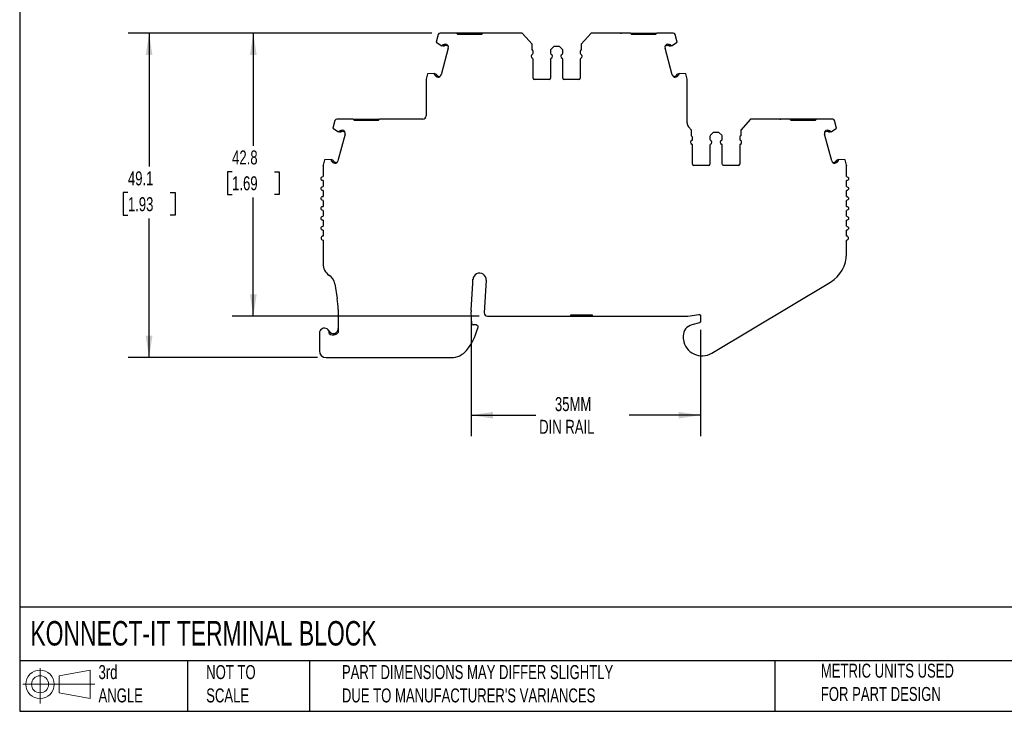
# Model space of a CAD drawing. Header units: millimetres. Extents: x 6 to 273, y 6 to 210.
# Tile 1 of 9: x 6 to 155, y 6 to 111. Entities that reach past the tile are written whole.
import ezdxf

# ---------------------------------------------------------------- set-up
doc = ezdxf.new("R2010")
doc.units = ezdxf.units.MM
doc.linetypes.add('SLD-Solid', pattern=[0])
doc.layers.add('DIMENSIONS', color=140, linetype='SLD-Solid', lineweight=25)
doc.layers.add('TEXT', color=140, linetype='SLD-Solid', lineweight=25)
doc.layers.add('SLD-DEFPOINTS', color=7, linetype='Continuous')
doc.styles.add('SLDTEXTSTYLE0', font='TXT', dxfattribs={"width": 0.7})
doc.dimstyles.new('SLDDIMSTYLE0', dxfattribs={"dimtxt": 2.158008, "dimasz": 3.302, "dimexe": 0, "dimexo": 0.0625, "dimgap": 0.539502, "dimtad": 0, "dimtih": 1, "dimtoh": 1, "dimrnd": 1e-09, "dimzin": 12, "dimdsep": 46, "dimtxsty": 'SLDTEXTSTYLE0', "dimsah": 1, "dimcen": 0.09, "dimadec": 0, "dimazin": 3, "dimtfac": 1, "dimtofl": 0, "dimtmove": 0, "dimatfit": 3, "dimfxl": 0, "dimfrac": 2, "dimtolj": 1, "dimtzin": 12, "dimarcsym": 0})

# ---------------------------------------------------------------- blocks, each defined once
blk = doc.blocks.new('Block11')
at = {"color": 7, "linetype": 'SLD-Solid', "lineweight": 18}
for p, q in [((2.59, 5.31), (2.59, 0)), ((5.48, 4.17), (10.18, 5.03)), ((10.18, 5.03), (10.18, 0.73)), ((5.48, 1.6), (5.48, 4.17)), ((0, 2.88), (10.87, 2.88)), ((5.48, 1.6), (10.18, 0.73))]:
    blk.add_line(p, q, dxfattribs=at)
for radius in [2.15, 1.29]:
    blk.add_circle((2.59, 2.88), radius, dxfattribs=at)
blk = doc.blocks.new('Block12')
at = {"layer": 'SLD-DEFPOINTS'}
blk.add_blockref('Block11', (0, 0), dxfattribs=at)
blk = doc.blocks.new('_D')
at = {"layer": 'DIMENSIONS'}
for p, q in [((68.71, 108.95), (38.53, 108.95)), ((41.71, 108.95), (41.71, 91.9)), ((38.5, 87.99), (37.78, 87.99)), ((37.78, 87.99), (37.78, 84.56)), ((44.92, 87.99), (45.64, 87.99)), ((45.64, 87.99), (45.64, 84.56)), ((37.78, 84.56), (38.5, 84.56)), ((41.71, 66.13), (41.71, 84.08)), ((45.64, 84.56), (44.92, 84.56)), ((75.89, 66.13), (38.53, 66.13))]:
    blk.add_line(p, q, dxfattribs=at)
for points in [[(41.71, 108.95), (41.2, 105.65), (42.22, 105.65)], [(41.71, 66.13), (42.22, 69.43), (41.2, 69.43)]]:
    blk.add_solid(points, dxfattribs=at)
at = {"layer": 'DIMENSIONS', "char_height": 2.117, "attachment_point": 1, "style": 'SLDTEXTSTYLE0'}
for s, insert in [('42.8', (38.5, 91.2)), ('1.69', (38.5, 87.29))]:
    blk.add_mtext(s, dxfattribs=dict(at, insert=insert))
blk = doc.blocks.new('_D_1')
at = {"layer": 'DIMENSIONS'}
for p, q in [((68.71, 108.95), (22.76, 108.95)), ((25.93, 108.95), (25.93, 88.75)), ((22.73, 84.83), (22, 84.83)), ((22, 84.83), (22, 81.4)), ((29.14, 84.83), (29.86, 84.83)), ((29.86, 84.83), (29.86, 81.4)), ((22, 81.4), (22.73, 81.4)), ((25.93, 59.86), (25.93, 80.92)), ((29.86, 81.4), (29.14, 81.4)), ((51.44, 59.86), (22.76, 59.86))]:
    blk.add_line(p, q, dxfattribs=at)
for points in [[(25.93, 108.95), (25.43, 105.65), (26.44, 105.65)], [(25.93, 59.86), (26.44, 63.17), (25.42, 63.17)]]:
    blk.add_solid(points, dxfattribs=at)
at = {"layer": 'DIMENSIONS', "char_height": 2.117, "attachment_point": 1, "style": 'SLDTEXTSTYLE0'}
for s, insert in [('49.1', (22.73, 88.04)), ('1.93', (22.73, 84.13))]:
    blk.add_mtext(s, dxfattribs=dict(at, insert=insert))
blk = doc.blocks.new('_D_2')
at = {"layer": 'DIMENSIONS'}
for p, q in [((74.68, 65.5), (74.68, 47.97)), ((109.38, 64.06), (109.38, 47.97)), ((74.68, 51.15), (84.48, 51.15)), ((109.38, 51.15), (98.58, 51.15))]:
    blk.add_line(p, q, dxfattribs=at)
for points in [[(74.68, 51.15), (77.98, 50.64), (77.98, 51.65)], [(109.38, 51.15), (106.08, 51.65), (106.08, 50.64)]]:
    blk.add_solid(points, dxfattribs=at)
at = {"layer": 'DIMENSIONS', "char_height": 2.117, "attachment_point": 1, "style": 'SLDTEXTSTYLE0'}
for s, insert in [('35MM', (87.36, 53.88)), ('DIN RAIL', (84.97, 50.45))]:
    blk.add_mtext(s, dxfattribs=dict(at, insert=insert))

msp = doc.modelspace()

# ---------------------------------------------------------------- linework, layer by layer
for p, q in [((72.447, 108.951), (69.978, 108.951)), ((72.647, 108.751), (72.447, 108.951)), ((74.247, 108.951), (72.447, 108.951)), ((74.247, 108.951), (74.247, 108.751)), ((74.647, 108.951), (74.247, 108.951)), ((74.647, 108.951), (74.647, 108.751)), ((76.447, 108.951), (76.247, 108.751)), ((82.397, 108.951), (76.447, 108.951)), ((83.454, 107.782), (82.397, 108.951)), ((92.844, 108.951), (91.343, 107.29)), ((98.794, 108.951), (92.844, 108.951)), ((98.994, 108.751), (98.794, 108.951)), ((98.794, 108.951), (100.594, 108.951)), ((100.594, 108.751), (100.594, 108.951)), ((100.594, 108.951), (100.994, 108.951)), ((100.994, 108.751), (100.994, 108.951)), ((100.994, 108.951), (102.794, 108.951)), ((102.794, 108.951), (102.594, 108.751)), ((105.263, 108.951), (102.794, 108.951)), ((69.688, 108.728), (69.387, 107.603)), ((69.387, 107.603), (70.216, 107.044)), ((76.247, 108.751), (72.647, 108.751)), ((83.898, 107.29), (83.454, 107.781)), ((102.594, 108.751), (98.994, 108.751)), ((105.025, 107.044), (105.854, 107.603)), ((105.854, 107.603), (105.553, 108.728)), ((71.215, 106.698), (70.128, 102.642)), ((70.274, 107.028), (70.216, 107.044)), ((70.419, 106.989), (70.274, 107.028)), ((70.471, 107.182), (70.4, 107.201)), ((71.206, 106.986), (70.782, 107.099)), ((71.005, 107.247), (70.834, 107.293)), ((83.898, 106.451), (83.898, 107.29)), ((84.054, 105.909), (84.054, 106.188)), ((86.687, 106.326), (86.687, 105.909)), ((87.187, 106.951), (86.775, 106.538)), ((88.054, 106.951), (87.187, 106.951)), ((88.466, 106.538), (88.054, 106.951)), ((88.554, 105.909), (88.554, 106.326)), ((91.187, 106.188), (91.187, 105.909)), ((91.343, 107.29), (91.343, 106.451)), ((105.113, 102.642), (104.026, 106.698)), ((104.459, 107.099), (104.035, 106.986)), ((104.407, 107.293), (104.237, 107.247)), ((104.841, 107.201), (104.77, 107.182)), ((104.967, 107.028), (104.822, 106.989)), ((105.025, 107.044), (104.967, 107.028)), ((84.054, 102.151), (84.054, 104.992)), ((86.687, 104.992), (86.687, 102.151)), ((88.554, 102.151), (88.554, 104.992)), ((91.187, 104.992), (91.187, 102.151)), ((69.09, 102.843), (68.095, 102.773)), ((69.09, 102.843), (69.148, 102.827)), ((69.148, 102.827), (69.293, 102.788)), ((105.948, 102.788), (106.093, 102.827)), ((106.093, 102.827), (106.151, 102.843)), ((107.146, 102.773), (106.151, 102.843)), ((67.877, 101.922), (67.877, 96.436)), ((68.095, 102.773), (67.887, 101.999)), ((69.171, 102.614), (69.242, 102.595)), ((69.501, 102.318), (69.672, 102.272)), ((69.553, 102.511), (69.977, 102.398)), ((86.487, 101.951), (84.254, 101.951)), ((90.987, 101.951), (88.754, 101.951)), ((105.264, 102.398), (105.688, 102.511)), ((105.569, 102.272), (105.74, 102.318)), ((106, 102.595), (106.07, 102.614)), ((107.354, 101.999), (107.146, 102.773)), ((107.364, 95.399), (107.364, 101.922)), ((54.069, 95.713), (53.767, 94.588)), ((56.828, 95.936), (54.358, 95.936)), ((57.028, 95.736), (56.828, 95.936)), ((56.828, 95.936), (58.628, 95.936)), ((60.628, 95.736), (57.028, 95.736)), ((58.628, 95.736), (58.628, 95.936)), ((58.628, 95.936), (59.028, 95.936)), ((59.028, 95.736), (59.028, 95.936)), ((59.028, 95.936), (60.828, 95.936)), ((60.828, 95.936), (60.628, 95.736)), ((67.377, 95.936), (60.828, 95.936)), ((116.977, 95.936), (115.476, 94.275)), ((122.927, 95.936), (116.977, 95.936)), ((123.127, 95.736), (122.927, 95.936)), ((124.727, 95.936), (122.927, 95.936)), ((126.727, 95.736), (123.127, 95.736)), ((124.727, 95.936), (124.727, 95.736)), ((125.127, 95.936), (124.727, 95.936)), ((125.127, 95.936), (125.127, 95.736)), ((126.927, 95.936), (126.727, 95.736)), ((129.396, 95.936), (126.927, 95.936)), ((129.988, 94.588), (129.686, 95.713)), ((53.767, 94.588), (54.596, 94.029)), ((54.654, 94.013), (54.596, 94.029)), ((54.799, 93.974), (54.654, 94.013)), ((54.851, 94.167), (54.78, 94.186)), ((55.587, 93.971), (55.162, 94.085)), ((55.385, 94.232), (55.214, 94.278)), ((107.588, 94.769), (107.588, 94.766)), ((108.032, 94.275), (107.588, 94.766)), ((108.032, 93.436), (108.032, 94.275)), ((111.32, 93.936), (110.908, 93.524)), ((112.188, 93.936), (111.32, 93.936)), ((112.6, 93.524), (112.188, 93.936)), ((115.476, 94.275), (115.476, 93.436)), ((128.592, 94.085), (128.168, 93.971)), ((128.541, 94.278), (128.37, 94.232)), ((128.975, 94.186), (128.904, 94.167)), ((129.101, 94.013), (128.956, 93.974)), ((129.159, 94.029), (129.101, 94.013)), ((129.159, 94.029), (129.988, 94.588)), ((55.595, 93.683), (54.508, 89.627)), ((108.188, 92.894), (108.188, 93.173)), ((110.82, 93.312), (110.82, 92.894)), ((112.688, 92.894), (112.688, 93.312)), ((115.32, 93.173), (115.32, 92.894)), ((129.246, 89.627), (128.159, 93.683)), ((108.188, 89.136), (108.188, 91.978)), ((110.82, 91.978), (110.82, 89.136)), ((112.688, 89.136), (112.688, 91.978)), ((115.32, 91.978), (115.32, 89.136)), ((52.475, 89.758), (52.267, 88.985)), ((53.47, 89.828), (52.475, 89.758)), ((53.47, 89.828), (53.528, 89.812)), ((53.528, 89.812), (53.673, 89.773)), ((53.551, 89.599), (53.622, 89.58)), ((53.933, 89.496), (54.357, 89.383)), ((129.397, 89.383), (129.822, 89.496)), ((130.081, 89.773), (130.226, 89.812)), ((130.133, 89.58), (130.204, 89.599)), ((130.226, 89.812), (130.284, 89.828)), ((131.28, 89.758), (130.284, 89.828)), ((131.487, 88.985), (131.28, 89.758)), ((52.257, 88.907), (52.257, 87.236)), ((53.881, 89.303), (54.052, 89.257)), ((110.62, 88.936), (108.388, 88.936)), ((115.12, 88.936), (112.888, 88.936)), ((129.703, 89.257), (129.874, 89.303)), ((131.497, 87.236), (131.497, 88.907)), ((52.257, 86.636), (52.257, 85.736)), ((131.497, 85.736), (131.497, 86.636)), ((52.257, 85.136), (52.257, 84.236)), ((131.497, 84.236), (131.497, 85.136)), ((52.257, 83.636), (52.257, 82.736)), ((131.497, 82.736), (131.497, 83.636)), ((52.257, 82.136), (52.257, 81.236)), ((131.497, 81.236), (131.497, 82.136)), ((52.257, 80.636), (52.257, 79.736)), ((131.497, 79.736), (131.497, 80.636)), ((52.257, 79.136), (52.257, 78.236)), ((131.497, 78.236), (131.497, 79.136)), ((52.257, 77.636), (52.257, 74.021)), ((131.497, 75.575), (131.497, 77.636)), ((74.923, 71.13), (74.957, 71.703)), ((76.954, 71.582), (76.657, 66.656)), ((54.037, 71.008), (54.409, 68.802)), ((74.675, 67.02), (74.923, 71.13)), ((111.096, 60.532), (129.065, 71.285)), ((54.549, 67.137), (54.549, 63.656)), ((74.788, 64.981), (74.675, 66.774)), ((77.156, 66.126), (89.771, 66.126)), ((89.771, 66.326), (92.971, 66.326)), ((89.771, 66.126), (89.771, 66.326)), ((89.771, 66.126), (90.271, 66.126)), ((90.271, 66.326), (90.271, 66.126)), ((90.271, 66.126), (92.471, 66.126)), ((92.471, 66.126), (92.471, 66.326)), ((92.471, 66.126), (92.971, 66.126)), ((92.971, 66.326), (92.971, 66.126)), ((92.971, 66.126), (107.301, 66.126)), ((107.45, 66.137), (109.148, 66.392)), ((109.377, 66.194), (109.377, 65.329)), ((75.477, 64.794), (74.988, 64.794)), ((75.676, 64.572), (75.635, 64.206)), ((109.229, 65.136), (108.077, 64.828)), ((51.71, 63.564), (51.71, 60.864)), ((54.049, 63.323), (54.049, 63.533)), ((106.777, 63.134), (106.777, 62.834)), ((52.71, 59.864), (71.667, 59.864))]:
    msp.add_line(p, q)
at = {"flags": 128}
for points in [[(76.447, 108.951), (76.238, 108.951), (75.881, 108.951), (75.49, 108.951), (75.074, 108.951), (74.647, 108.951)], [(126.927, 95.936), (126.718, 95.936), (126.362, 95.936), (125.97, 95.936), (125.555, 95.936), (125.127, 95.936)]]:
    msp.add_lwpolyline(points, dxfattribs=at)
for centre, radius, start, end in [((69.978, 108.651), 0.3, 89.99997, 164.99988), ((105.263, 108.651), 0.3, 14.99994, 89.90239), ((70.732, 106.828), 0.5, 344.99985, 56.97506), ((83.754, 106.188), 0.3, 0.00004, 61.24546), ((83.854, 105.909), 0.2, 293.57818, 359.99962), ((86.987, 106.326), 0.3, 135.00002, 180.00015), ((86.887, 105.909), 0.2, 180.00007, 246.42197), ((88.354, 105.909), 0.2, 293.57818, 359.99984), ((88.254, 106.326), 0.3, 359.99996, 44.99992), ((91.487, 106.188), 0.3, 118.75454, 179.99997), ((91.387, 105.909), 0.2, 180.00004, 246.42179), ((104.509, 106.828), 0.5, 123.02403, 195.00015), ((84.054, 105.451), 0.3, 113.57818, 246.4219), ((83.854, 104.992), 0.2, 0.00003, 66.42161), ((86.887, 104.992), 0.2, 113.57818, 180.00023), ((86.687, 105.451), 0.3, 293.57818, 66.42183), ((88.554, 105.451), 0.3, 113.57818, 246.42186), ((88.354, 104.992), 0.2, 0.00004, 66.42173), ((91.387, 104.992), 0.2, 113.57818, 179.99995), ((91.187, 105.451), 0.3, 293.57818, 66.42183), ((68.177, 101.922), 0.3, 164.99932, 179.99974), ((69.645, 102.772), 0.5, 273.02607, 345.00017), ((84.254, 102.151), 0.2, 179.99999, 270.00003), ((86.487, 102.151), 0.2, 270.00015, 359.99973), ((88.754, 102.151), 0.2, 180.00012, 270.00018), ((90.987, 102.151), 0.2, 270.00021, 359.99994), ((105.596, 102.772), 0.5, 194.99977, 266.97262), ((107.064, 101.922), 0.3, 0.00035, 15.0009), ((54.358, 95.636), 0.3, 90.13515, 164.99991), ((67.377, 96.436), 0.5, 270, 360), ((108.364, 95.399), 1, 180, 219.06241), ((129.396, 95.636), 0.3, 15.00008, 90), ((55.112, 93.813), 0.5, 344.99985, 56.97506), ((128.642, 93.813), 0.5, 123.02502, 195.00015), ((108.188, 92.436), 0.3, 113.57818, 246.42186), ((107.888, 93.173), 0.3, 0.00004, 61.24546), ((107.988, 92.894), 0.2, 293.57818, 359.99975), ((111.12, 93.312), 0.3, 135.00002, 180.00006), ((111.02, 92.894), 0.2, 180.00007, 246.42192), ((110.82, 92.436), 0.3, 293.57818, 66.42186), ((112.688, 92.436), 0.3, 113.57818, 246.42182), ((112.488, 92.894), 0.2, 293.57818, 359.99997), ((112.388, 93.312), 0.3, 359.99996, 44.99999), ((115.62, 93.173), 0.3, 118.75454, 179.99988), ((115.52, 92.894), 0.2, 180.00004, 246.42174), ((115.32, 92.436), 0.3, 293.57818, 66.42186), ((107.988, 91.978), 0.2, 0.00003, 66.42167), ((111.02, 91.978), 0.2, 113.57818, 180.0001), ((112.488, 91.978), 0.2, 0.00004, 66.42178), ((115.52, 91.978), 0.2, 113.57818, 179.99981), ((54.025, 89.757), 0.5, 273.02607, 345.00017), ((129.729, 89.757), 0.5, 194.99977, 266.97365), ((108.388, 89.136), 0.2, 180.00023, 270.00003), ((110.62, 89.136), 0.2, 270.00015, 359.99986), ((112.888, 89.136), 0.2, 179.99999, 270.00018), ((115.12, 89.136), 0.2, 270.00021, 0.00007), ((52.257, 77.936), 0.3, 90, 270), ((131.497, 77.936), 0.3, 270, 90), ((126.497, 75.575), 5, 300.8964, 0), ((54.257, 74.021), 2, 180, 236.75665), ((52.064, 70.675), 2, 9.58258, 56.75664), ((75.956, 71.642), 1, 356.54861, 176.54862), ((44.549, 67.137), 10, 359.99998, 9.58252), ((76.671, 66.9), 2, 176.54876, 183.60103), ((77.156, 66.626), 0.5, 176.54861, 270), ((107.301, 67.126), 1, 270.00003, 278.52504), ((52.46, 63.564), 0.75, 354.87424, 179.99996), ((67.499, 66.298), 8.4, 320.51209, 345.5792), ((74.988, 64.994), 0.2, 183.60084, 270), ((108.531, 63.134), 1.754, 104.99999, 180), ((53.799, 64.24), 0.75, 206.7832, 289.47123), ((53.799, 64.24), 0.95, 231.44702, 289.47123), ((108.531, 62.834), 1.754, 180, 187.94871), ((109.627, 62.987), 2.86, 187.94871, 300.8964), ((52.71, 60.864), 1, 180.00001, 269.99987), ((71.667, 62.864), 3, 270.00001, 320.51209)]:
    msp.add_arc(centre, radius, start, end)
for points, knots in [([(77.972, 108.951), (77.933, 108.951), (77.894, 108.951), (77.838, 108.951), (77.822, 108.951), (77.822, 108.951)], [0, 0, 0, 0, 0.5, 0.5, 1, 1, 1, 1]), ([(80.672, 108.951), (80.672, 108.951), (80.656, 108.951), (80.6, 108.951), (80.561, 108.951), (80.522, 108.951)], [0, 0, 0, 0, 0.5, 0.5, 1, 1, 1, 1]), ([(94.719, 108.951), (94.68, 108.951), (94.641, 108.951), (94.585, 108.951), (94.569, 108.951), (94.569, 108.951)], [0, 0, 0, 0, 0.5, 0.5, 1, 1, 1, 1]), ([(97.269, 108.951), (97.282, 108.951), (97.308, 108.951), (97.345, 108.951), (97.381, 108.951), (97.413, 108.951), (97.417, 108.951), (97.419, 108.951)], [0, 0, 0, 0, 0.168224, 0.3311335, 0.500763, 0.7495865, 1, 1, 1, 1]), ([(70.531, 107.2), (70.544, 107.214), (70.569, 107.24), (70.617, 107.27), (70.677, 107.295), (70.751, 107.308), (70.806, 107.298), (70.834, 107.293)], [0, 0, 0, 0, 0.16710165, 0.33194613, 0.5003862, 0.74944256, 1, 1, 1, 1]), ([(104.407, 107.293), (104.425, 107.296), (104.462, 107.304), (104.518, 107.303), (104.581, 107.29), (104.651, 107.259), (104.69, 107.22), (104.71, 107.2)], [0, 0, 0, 0, 0.1671016, 0.3319461, 0.5003862, 0.7494426, 1, 1, 1, 1]), ([(70.274, 107.028), (70.285, 107.05), (70.306, 107.093), (70.348, 107.151), (70.383, 107.185), (70.4, 107.201)], [0, 0, 0, 0, 0.33450625, 0.66549375, 1, 1, 1, 1]), ([(70.681, 107.069), (70.649, 107.032), (70.607, 107.005), (70.515, 106.977), (70.465, 106.977), (70.419, 106.989)], [0, 0, 0, 0, 0.5, 0.5, 1, 1, 1, 1]), ([(70.782, 107.099), (70.773, 107.101), (70.755, 107.104), (70.727, 107.1), (70.701, 107.088), (70.688, 107.075), (70.681, 107.069)], [0, 0, 0, 0, 0.24851, 0.4998843, 0.7485386, 1, 1, 1, 1]), ([(104.56, 107.069), (104.553, 107.075), (104.54, 107.088), (104.514, 107.099), (104.487, 107.105), (104.468, 107.101), (104.459, 107.099)], [0, 0, 0, 0, 0.24851, 0.4998843, 0.7485386, 1, 1, 1, 1]), ([(104.822, 106.989), (104.776, 106.977), (104.726, 106.977), (104.634, 107.005), (104.592, 107.032), (104.56, 107.069)], [0, 0, 0, 0, 0.5, 0.5, 1, 1, 1, 1]), ([(104.841, 107.201), (104.859, 107.185), (104.893, 107.151), (104.936, 107.093), (104.957, 107.05), (104.967, 107.028)], [0, 0, 0, 0, 0.3345063, 0.6654937, 1, 1, 1, 1]), ([(69.171, 102.614), (69.164, 102.637), (69.151, 102.683), (69.143, 102.755), (69.147, 102.803), (69.148, 102.827)], [0, 0, 0, 0, 0.33450623, 0.66549377, 1, 1, 1, 1]), ([(106.093, 102.827), (106.094, 102.803), (106.098, 102.755), (106.09, 102.683), (106.077, 102.637), (106.07, 102.614)], [0, 0, 0, 0, 0.3345062, 0.6654938, 1, 1, 1, 1]), ([(69.501, 102.318), (69.483, 102.324), (69.448, 102.335), (69.4, 102.364), (69.352, 102.408), (69.307, 102.469), (69.292, 102.522), (69.284, 102.549)], [0, 0, 0, 0, 0.1671016, 0.3319461, 0.5003862, 0.7494426, 1, 1, 1, 1]), ([(69.293, 102.788), (69.34, 102.776), (69.383, 102.75), (69.448, 102.68), (69.471, 102.636), (69.481, 102.588)], [0, 0, 0, 0, 0.5, 0.5, 1, 1, 1, 1]), ([(69.481, 102.588), (69.483, 102.579), (69.488, 102.561), (69.505, 102.539), (69.526, 102.52), (69.544, 102.514), (69.553, 102.511)], [0, 0, 0, 0, 0.24851, 0.4998843, 0.7485386, 1, 1, 1, 1]), ([(105.688, 102.511), (105.697, 102.514), (105.715, 102.521), (105.736, 102.539), (105.753, 102.561), (105.758, 102.579), (105.761, 102.588)], [0, 0, 0, 0, 0.24851, 0.4998843, 0.7485386, 1, 1, 1, 1]), ([(105.957, 102.549), (105.952, 102.531), (105.943, 102.495), (105.917, 102.446), (105.877, 102.395), (105.819, 102.346), (105.767, 102.327), (105.74, 102.318)], [0, 0, 0, 0, 0.1671016, 0.3319461, 0.5003862, 0.7494426, 1, 1, 1, 1]), ([(105.761, 102.588), (105.77, 102.636), (105.793, 102.68), (105.859, 102.75), (105.901, 102.776), (105.948, 102.788)], [0, 0, 0, 0, 0.5, 0.5, 1, 1, 1, 1]), ([(62.353, 95.936), (62.314, 95.936), (62.275, 95.936), (62.22, 95.936), (62.203, 95.936), (62.203, 95.936)], [0, 0, 0, 0, 0.5, 0.5, 1, 1, 1, 1]), ([(65.053, 95.936), (65.053, 95.936), (65.037, 95.936), (64.982, 95.936), (64.943, 95.936), (64.903, 95.936)], [0, 0, 0, 0, 0.5, 0.5, 1, 1, 1, 1]), ([(118.852, 95.936), (118.813, 95.936), (118.774, 95.936), (118.719, 95.936), (118.702, 95.936), (118.702, 95.936)], [0, 0, 0, 0, 0.5, 0.5, 1, 1, 1, 1]), ([(121.402, 95.936), (121.416, 95.936), (121.442, 95.936), (121.478, 95.936), (121.514, 95.936), (121.547, 95.936), (121.551, 95.936), (121.552, 95.936)], [0, 0, 0, 0, 0.16822397, 0.33113348, 0.50076297, 0.74958648, 1, 1, 1, 1]), ([(54.654, 94.013), (54.665, 94.035), (54.686, 94.078), (54.728, 94.136), (54.763, 94.17), (54.78, 94.186)], [0, 0, 0, 0, 0.3345063, 0.6654937, 1, 1, 1, 1]), ([(55.061, 94.054), (55.029, 94.018), (54.987, 93.991), (54.895, 93.963), (54.845, 93.962), (54.799, 93.974)], [0, 0, 0, 0, 0.5, 0.5, 1, 1, 1, 1]), ([(54.911, 94.186), (54.924, 94.199), (54.949, 94.226), (54.997, 94.256), (55.057, 94.28), (55.132, 94.293), (55.186, 94.283), (55.214, 94.278)], [0, 0, 0, 0, 0.1671016, 0.3319461, 0.5003862, 0.7494426, 1, 1, 1, 1]), ([(55.162, 94.085), (55.153, 94.086), (55.135, 94.09), (55.107, 94.085), (55.081, 94.073), (55.068, 94.06), (55.061, 94.054)], [0, 0, 0, 0, 0.24851, 0.4998843, 0.7485386, 1, 1, 1, 1]), ([(128.541, 94.278), (128.559, 94.282), (128.595, 94.289), (128.651, 94.288), (128.714, 94.275), (128.784, 94.244), (128.824, 94.205), (128.844, 94.186)], [0, 0, 0, 0, 0.16710165, 0.33194613, 0.5003862, 0.74944256, 1, 1, 1, 1]), ([(128.693, 94.054), (128.687, 94.06), (128.673, 94.073), (128.648, 94.085), (128.62, 94.09), (128.602, 94.086), (128.592, 94.085)], [0, 0, 0, 0, 0.24851, 0.4998843, 0.7485386, 1, 1, 1, 1]), ([(128.956, 93.974), (128.909, 93.962), (128.859, 93.963), (128.767, 93.991), (128.725, 94.018), (128.693, 94.054)], [0, 0, 0, 0, 0.5, 0.5, 1, 1, 1, 1]), ([(128.975, 94.186), (128.992, 94.17), (129.026, 94.136), (129.069, 94.078), (129.09, 94.035), (129.101, 94.013)], [0, 0, 0, 0, 0.3345063, 0.6654937, 1, 1, 1, 1]), ([(53.551, 89.599), (53.544, 89.622), (53.531, 89.668), (53.523, 89.74), (53.527, 89.788), (53.528, 89.812)], [0, 0, 0, 0, 0.33450623, 0.66549377, 1, 1, 1, 1]), ([(53.881, 89.303), (53.863, 89.309), (53.828, 89.32), (53.78, 89.35), (53.732, 89.393), (53.687, 89.454), (53.672, 89.508), (53.664, 89.535)], [0, 0, 0, 0, 0.1671016, 0.3319461, 0.5003862, 0.7494426, 1, 1, 1, 1]), ([(53.673, 89.773), (53.72, 89.761), (53.763, 89.735), (53.828, 89.665), (53.851, 89.621), (53.861, 89.573)], [0, 0, 0, 0, 0.5, 0.5, 1, 1, 1, 1]), ([(53.861, 89.573), (53.863, 89.565), (53.868, 89.547), (53.885, 89.524), (53.906, 89.506), (53.924, 89.499), (53.933, 89.496)], [0, 0, 0, 0, 0.24851003, 0.49988431, 0.74853856, 1, 1, 1, 1]), ([(129.822, 89.496), (129.83, 89.499), (129.848, 89.506), (129.87, 89.524), (129.886, 89.546), (129.891, 89.564), (129.894, 89.573)], [0, 0, 0, 0, 0.24851, 0.4998843, 0.7485386, 1, 1, 1, 1]), ([(130.09, 89.535), (130.086, 89.516), (130.077, 89.481), (130.05, 89.431), (130.011, 89.38), (129.953, 89.331), (129.9, 89.312), (129.874, 89.303)], [0, 0, 0, 0, 0.1671016, 0.3319461, 0.5003862, 0.7494426, 1, 1, 1, 1]), ([(129.894, 89.573), (129.903, 89.621), (129.926, 89.665), (129.992, 89.735), (130.035, 89.761), (130.081, 89.773)], [0, 0, 0, 0, 0.5, 0.5, 1, 1, 1, 1]), ([(130.226, 89.812), (130.228, 89.788), (130.231, 89.74), (130.224, 89.668), (130.21, 89.622), (130.204, 89.599)], [0, 0, 0, 0, 0.3345062, 0.6654938, 1, 1, 1, 1]), ([(52.257, 86.636), (52.179, 86.636), (52.101, 86.668), (51.99, 86.779), (51.957, 86.857), (51.957, 87.014), (51.99, 87.092), (52.101, 87.203), (52.179, 87.236), (52.257, 87.236)], [0, 0, 0, 0, 0.25, 0.25, 0.5, 0.5, 0.75, 0.75, 1, 1, 1, 1]), ([(131.497, 87.236), (131.576, 87.236), (131.654, 87.203), (131.765, 87.092), (131.797, 87.014), (131.797, 86.857), (131.765, 86.779), (131.654, 86.668), (131.576, 86.636), (131.497, 86.636)], [0, 0, 0, 0, 0.25, 0.25, 0.5, 0.5, 0.75, 0.75, 1, 1, 1, 1]), ([(52.257, 85.136), (52.179, 85.136), (52.101, 85.168), (51.99, 85.279), (51.957, 85.357), (51.957, 85.514), (51.99, 85.592), (52.101, 85.703), (52.179, 85.736), (52.257, 85.736)], [0, 0, 0, 0, 0.25, 0.25, 0.5, 0.5, 0.75, 0.75, 1, 1, 1, 1]), ([(131.497, 85.736), (131.576, 85.736), (131.654, 85.703), (131.765, 85.592), (131.797, 85.514), (131.797, 85.357), (131.765, 85.279), (131.654, 85.168), (131.576, 85.136), (131.497, 85.136)], [0, 0, 0, 0, 0.25, 0.25, 0.5, 0.5, 0.75, 0.75, 1, 1, 1, 1]), ([(52.257, 83.636), (52.179, 83.636), (52.101, 83.668), (51.99, 83.779), (51.957, 83.857), (51.957, 84.014), (51.99, 84.092), (52.101, 84.203), (52.179, 84.236), (52.257, 84.236)], [0, 0, 0, 0, 0.25, 0.25, 0.5, 0.5, 0.75, 0.75, 1, 1, 1, 1]), ([(131.497, 84.236), (131.576, 84.236), (131.654, 84.203), (131.765, 84.092), (131.797, 84.014), (131.797, 83.857), (131.765, 83.779), (131.654, 83.668), (131.576, 83.636), (131.497, 83.636)], [0, 0, 0, 0, 0.25, 0.25, 0.5, 0.5, 0.75, 0.75, 1, 1, 1, 1]), ([(52.257, 82.136), (52.179, 82.136), (52.101, 82.168), (51.99, 82.279), (51.957, 82.357), (51.957, 82.514), (51.99, 82.592), (52.101, 82.703), (52.179, 82.736), (52.257, 82.736)], [0, 0, 0, 0, 0.25, 0.25, 0.5, 0.5, 0.75, 0.75, 1, 1, 1, 1]), ([(131.497, 82.736), (131.576, 82.736), (131.654, 82.703), (131.765, 82.592), (131.797, 82.514), (131.797, 82.357), (131.765, 82.279), (131.654, 82.168), (131.576, 82.136), (131.497, 82.136)], [0, 0, 0, 0, 0.25, 0.25, 0.5, 0.5, 0.75, 0.75, 1, 1, 1, 1]), ([(52.257, 80.636), (52.179, 80.636), (52.101, 80.668), (51.99, 80.779), (51.957, 80.857), (51.957, 81.014), (51.99, 81.092), (52.101, 81.203), (52.179, 81.236), (52.257, 81.236)], [0, 0, 0, 0, 0.25, 0.25, 0.5, 0.5, 0.75, 0.75, 1, 1, 1, 1]), ([(131.497, 81.236), (131.576, 81.236), (131.654, 81.203), (131.765, 81.092), (131.797, 81.014), (131.797, 80.857), (131.765, 80.779), (131.654, 80.668), (131.576, 80.636), (131.497, 80.636)], [0, 0, 0, 0, 0.25, 0.25, 0.5, 0.5, 0.75, 0.75, 1, 1, 1, 1]), ([(52.257, 79.136), (52.179, 79.136), (52.101, 79.168), (51.99, 79.279), (51.957, 79.357), (51.957, 79.514), (51.99, 79.592), (52.101, 79.703), (52.179, 79.736), (52.257, 79.736)], [0, 0, 0, 0, 0.25, 0.25, 0.5, 0.5, 0.75, 0.75, 1, 1, 1, 1]), ([(131.497, 79.736), (131.576, 79.736), (131.654, 79.703), (131.765, 79.592), (131.797, 79.514), (131.797, 79.357), (131.765, 79.279), (131.654, 79.168), (131.576, 79.136), (131.497, 79.136)], [0, 0, 0, 0, 0.25, 0.25, 0.5, 0.5, 0.75, 0.75, 1, 1, 1, 1]), ([(109.148, 66.392), (109.162, 66.393), (109.191, 66.396), (109.233, 66.388), (109.273, 66.372), (109.308, 66.347), (109.338, 66.315), (109.36, 66.278), (109.375, 66.237), (109.376, 66.208), (109.377, 66.194)], [0, 0, 0, 0, 0.1276242, 0.2495001, 0.3717558, 0.500465, 0.6238975, 0.7502136, 0.8743779, 1, 1, 1, 1]), ([(54.049, 63.533), (54.068, 63.54), (54.107, 63.555), (54.165, 63.584), (54.222, 63.619), (54.289, 63.669), (54.363, 63.741), (54.456, 63.864), (54.515, 63.999), (54.545, 64.136), (54.547, 64.205), (54.549, 64.24)], [0, 0, 0, 0, 0.0578413, 0.1188244, 0.1831693, 0.2508942, 0.3660634, 0.5009955, 0.7497956, 0.8751682, 1, 1, 1, 1]), ([(75.477, 64.794), (75.533, 64.794), (75.588, 64.769), (75.663, 64.685), (75.682, 64.627), (75.676, 64.572)], [0, 0, 0, 0, 0.5, 0.5, 1, 1, 1, 1]), ([(109.377, 65.329), (109.376, 65.315), (109.375, 65.286), (109.36, 65.244), (109.334, 65.201), (109.291, 65.159), (109.25, 65.144), (109.229, 65.136)], [0, 0, 0, 0, 0.1675282, 0.3316406, 0.5005328, 0.749499, 1, 1, 1, 1]), ([(54.115, 63.344), (54.208, 63.377), (54.293, 63.423), (54.437, 63.531), (54.498, 63.59), (54.549, 63.656)], [0, 0, 0, 0, 0.25, 0.25, 0.46388395, 0.46388395, 0.46388395, 0.46388395])]:
    msp.add_open_spline(points, degree=3, knots=knots)
for points in [[(70.531, 107.2), (70.516, 107.184), (70.492, 107.177), (70.471, 107.182)], [(104.77, 107.182), (104.749, 107.177), (104.725, 107.184), (104.71, 107.2)], [(69.242, 102.595), (69.263, 102.589), (69.28, 102.571), (69.284, 102.549)], [(105.957, 102.549), (105.961, 102.571), (105.978, 102.589), (106, 102.595)], [(54.911, 94.186), (54.896, 94.169), (54.872, 94.162), (54.851, 94.167)], [(128.904, 94.167), (128.883, 94.162), (128.858, 94.169), (128.844, 94.186)], [(53.622, 89.58), (53.643, 89.575), (53.66, 89.556), (53.664, 89.535)], [(130.09, 89.535), (130.094, 89.556), (130.112, 89.575), (130.133, 89.58)], [(52.257, 88.907), (52.257, 88.933), (52.261, 88.959), (52.267, 88.985)], [(131.487, 88.985), (131.494, 88.959), (131.497, 88.933), (131.497, 88.907)]]:
    msp.add_open_spline(points, degree=3)
at = {"layer": 'TEXT'}
for p, q in [((6.35, 209.55), (6.35, 6.35)), ((273.05, 22.126), (6.35, 22.126)), ((273.05, 13.97), (6.35, 13.97)), ((31.75, 13.97), (31.75, 6.35)), ((50.212, 13.97), (50.212, 6.35)), ((120.646, 13.97), (120.646, 6.35)), ((6.35, 6.35), (273.05, 6.35))]:
    msp.add_line(p, q, dxfattribs=at)

# ---------------------------------------------------------------- block references
at = {"layer": 'SLD-DEFPOINTS'}
msp.add_blockref('Block12', (6.838, 7.554), dxfattribs=at)

# ---------------------------------------------------------------- texts
at = {"layer": 'TEXT', "attachment_point": 1, "style": 'SLDTEXTSTYLE0'}
for s, insert, char_height in [('KONNECT-IT TERMINAL BLOCK', (7.966, 20.006), 3.70417), ('3rd^JANGLE', (18.282, 13.338), 2.1167), ('METRIC UNITS USED ^JFOR PART DESIGN', (127.604, 13.556), 2.11667), ('NOT TO^JSCALE', (34.575, 13.338), 2.11667), ("PART DIMENSIONS MAY DIFFER SLIGHTLY ^JDUE TO MANUFACTURER'S VARIANCES", (55.119, 13.341), 2.11667)]:
    msp.add_mtext(s, dxfattribs=dict(at, insert=insert, char_height=char_height))

# ---------------------------------------------------------------- dimensions: what is measured, and where the dimension line sits
at = {"layer": 'DIMENSIONS'}
for base, p1, p2, angle, picture, middle in [((25.933, 59.864), (69.978, 108.951), (52.71, 59.864), 89.99981, '_D_1', (25.933, 84.833)), ((41.7095, 108.9506), (77.1558, 66.126), (69.9782, 108.9506), 90, '_D', (41.7095, 87.9907))]:
    dim = msp.add_linear_dim(base=base, p1=p1, p2=p2, angle=angle, dimstyle='SLDDIMSTYLE0', dxfattribs=at)
    dim.commit()
    dim.dimension.update_dxf_attribs({"geometry": picture, "text_midpoint": middle, "dimtype": 160})
dim = msp.add_linear_dim(base=(74.675, 51.147), p1=(109.377, 65.329), p2=(74.675, 66.774), angle=0, text='35MM\\PDIN RAIL', dimstyle='SLDDIMSTYLE0', dxfattribs=at)
dim.commit()
dim.dimension.update_dxf_attribs({"geometry": '_D_2', "text_midpoint": (91.53, 51.147), "dimtype": 160})

doc.saveas('drawing.dxf')
